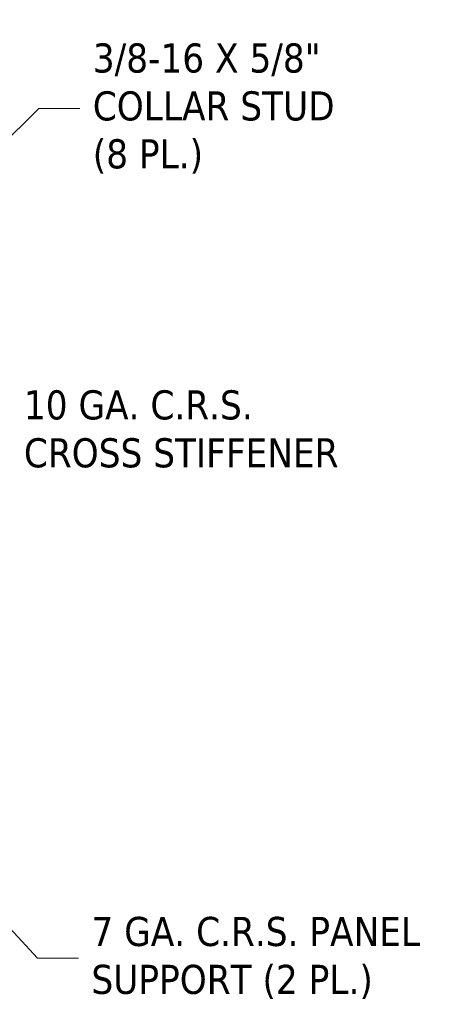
# Model space of a CAD drawing. Header units: inches. Extents: x 11 to 361, y 7 to 222.
# Tile 154 of 174: x 302 to 324, y 102 to 154. Entities that reach past the tile are written whole.
import ezdxf

# ---------------------------------------------------------------- set-up
doc = ezdxf.new("R2010")
doc.units = ezdxf.units.IN
doc.header["$LTSCALE"] = 22
doc.header["$MEASUREMENT"] = 0
doc.layers.get('0').update_dxf_attribs({"lineweight": 0})
doc.layers.add('Symbol (ANSI)', color=7, linetype='Continuous', lineweight=5)
doc.styles.add('ROMANS', font='tahoma.ttf')
doc.dimstyles.new('Default (ANSI)$7', dxfattribs={"dimscale": 22, "dimtxt": 0.07, "dimasz": 0.098425, "dimexe": 0.125, "dimexo": 0.0625, "dimgap": 0.031496, "dimtad": 0, "dimtih": 1, "dimtoh": 1, "dimrnd": 1e-08, "dimzin": 0, "dimdsep": 46, "dimtxsty": 'ROMANS', "dimblk": 'Filled-1', "dimcen": 0.09, "dimdle": 0.393701, "dimclrd": 256, "dimclre": 256, "dimclrt": 256, "dimadec": 0, "dimazin": 0, "dimtfac": 0.928571, "dimtofl": 0, "dimtmove": 0, "dimatfit": 3, "dimfxl": 1, "dimtolj": 1, "dimtzin": 0, "dimlwd": -1, "dimlwe": -1, "dimarcsym": 0})

# ---------------------------------------------------------------- blocks, each defined once
blk = doc.blocks.new('Filled-1')
at = {"color": 0}
for p, q in [((0, 0), (-1, 0.179)), ((-1, 0.179), (-1, -0.179)), ((-1, 0), (0, 0)), ((-1, -0.179), (0, 0))]:
    blk.add_line(p, q, dxfattribs=at)
at = {"color": 0, "flags": 128}
blk.add_lwpolyline([(-1, -0.179), (0, 0), (-1, 0.179), (-1, -0.179)], dxfattribs=at)
at = {"color": 0}
blk.add_solid([(-1, -0.179), (0, 0), (-1, 0.179), (-1, -0.179)], dxfattribs=at)

msp = doc.modelspace()

# ---------------------------------------------------------------- texts
at = {"layer": 'Symbol (ANSI)', "char_height": 1.54, "attachment_point": 4, "line_spacing_factor": 0.987884, "style": 'ROMANS'}
for s, insert, width in [('{\\fTahoma|b0|i0;3/8-16 X 5/8"\\P\\fTahoma|b0|i0;COLLAR STUD\\P\\fTahoma|b0|i0;(8 PL.)}', (305.71936, 149.23691), 13.3645544), ('{\\fTahoma|b0|i0;10 GA. C.R.S.\\P\\fTahoma|b0|i0;CROSS STIFFENER}', (302.07311, 132.26595), 17.623889), ('{\\fTahoma|b0|i0;7 GA. C.R.S. PANEL\\P\\fTahoma|b0|i0;SUPPORT (2 PL.)}', (305.64777, 104.26798), 18.2491241)]:
    msp.add_mtext(s, dxfattribs=dict(at, insert=insert, width=width))

# ---------------------------------------------------------------- leaders
at = {"layer": 'Symbol (ANSI)', "annotation_type": 0, "has_hookline": 1, "hookline_direction": 0}
for points, text_width in [([(298.82535, 145.24204), (302.86109, 149.23691), (305.02645, 149.23691)], 13.23324), ([(291.66486, 126.95791), (299.21484, 132.26595), (301.38019, 132.26595)], 17.59468), ([(292.59009, 115.28635), (302.7895, 104.26798), (304.95486, 104.26798)], 18.14387)]:
    msp.add_leader(points, dimstyle='Default (ANSI)$7', override={"dimtad": 0}, dxfattribs=dict(at, text_width=text_width))

doc.saveas('drawing.dxf')
